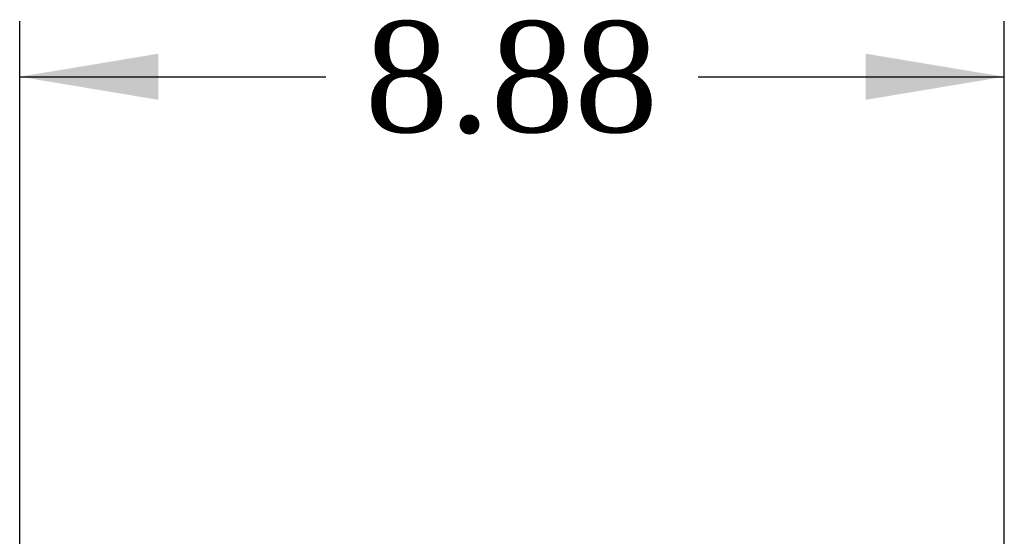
# Model space of a CAD drawing. Header units: inches. Extents: x 1 to 240, y -1 to 159.
# Tile 26 of 111: x 14.19 to 23.07, y 105.28 to 109.94. Entities that reach past the tile are written whole.
import ezdxf
from ezdxf.enums import TextEntityAlignment as Align

# ---------------------------------------------------------------- set-up
doc = ezdxf.new("R2010")
doc.units = ezdxf.units.IN
doc.header["$MEASUREMENT"] = 0
doc.layers.add('Default', color=7, linetype='Continuous')
doc.styles.add('SEACAD_Times_New_Roman', font='times.ttf')
doc.dimstyles.new('HAMMOND_(STH_-_240x160)', dxfattribs={"dimtxt": 1, "dimasz": 1.25, "dimexe": 0.5, "dimexo": 0.5, "dimgap": 0.25, "dimtad": 0, "dimtih": 1, "dimtoh": 1, "dimzin": 0, "dimdsep": 46, "dimtxsty": 'SEACAD_Times_New_Roman', "dimblk1": '_SE_FILLED', "dimblk2": '_SE_FILLED', "dimsah": 1, "dimcen": 0.5, "dimadec": 0, "dimazin": 0, "dimtfac": 0.8, "dimtofl": 0, "dimtmove": 0, "dimatfit": 3, "dimfxl": 1, "dimtolj": 1, "dimtzin": 0, "dimarcsym": 0})

# ---------------------------------------------------------------- blocks, each defined once
blk = doc.blocks.new('DMBLK3151')
at = {"layer": 'Default', "linetype": 'Continuous'}
for points in [[(15.4427, 109.6346), (14.1927, 109.4263), (15.4427, 109.2179)], [(21.8178, 109.6346), (21.8178, 109.2179), (23.0678, 109.4263)]]:
    blk.add_hatch(color=7, dxfattribs=at).paths.add_polyline_path(points)
at = {"layer": 'Default', "color": 7, "linetype": 'Continuous'}
for p, q in [((14.1927, 104.43), (14.1927, 109.9263)), ((23.0678, 103.524), (23.0678, 109.9263)), ((14.1927, 109.4263), (16.9533, 109.4263)), ((20.3073, 109.4263), (23.0678, 109.4263))]:
    blk.add_line(p, q, dxfattribs=at)
at = {"layer": 'Default', "color": 7, "linetype": 'Continuous', "style": 'SEACAD_Times_New_Roman'}
blk.add_text('8.88', height=1, dxfattribs=at).set_placement((17.3033, 109.9263), align=Align.TOP_LEFT)
blk = doc.blocks.new('_SE_FILLED')
at = {"color": 0}
blk.add_line((0, 0), (-1, 0), dxfattribs=at)
blk.add_solid([(0, 0), (-1, -0.1665), (-1, 0.1665), (0, 0)], dxfattribs=at)

msp = doc.modelspace()

# ---------------------------------------------------------------- dimensions: what is measured, and where the dimension line sits
at = {"layer": 'Default', "color": 7, "linetype": 'Continuous'}
dim = msp.add_linear_dim(base=(23.0678, 109.4263), p1=(14.1927, 103.93), p2=(23.0678, 103.024), text='\\A1;<>', dimstyle='HAMMOND_(STH_-_240x160)', dxfattribs=at)
dim.commit()
dim.dimension.update_dxf_attribs({"geometry": 'DMBLK3151', "text_midpoint": (18.6303, 109.4263), "dimtype": 160})

doc.saveas('drawing.dxf')
